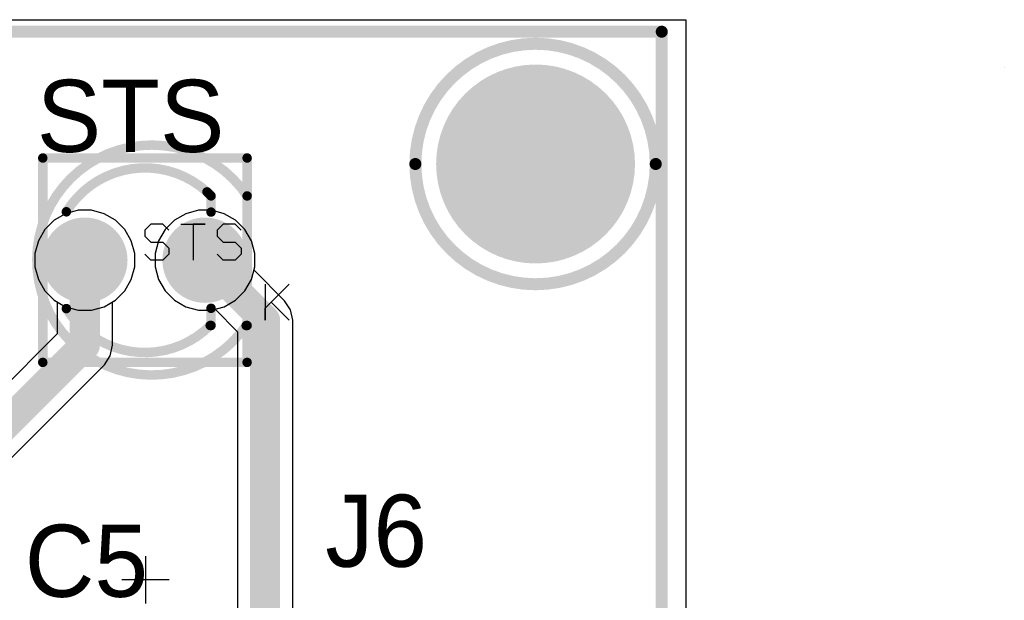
# Model space of a CAD drawing. Header units: millimetres. Extents: x 1.79 to 6.42, y 2.45 to 4.75.
# Tile 34 of 34: x 5.6 to 6.42, y 4.27 to 4.75. Entities that reach past the tile are written whole.
import ezdxf

# ---------------------------------------------------------------- set-up
doc = ezdxf.new("R2010")
doc.units = ezdxf.units.MM
doc.header["$MEASUREMENT"] = 0
for name, color, linetype in [('BottomLayer', 5, 'Continuous'), ('BottomSolder', 6, 'Continuous'), ('Mechanical13', 56, 'Continuous'), ('Mechanical15', 56, 'Continuous'), ('MultiLayer', 9, 'Continuous'), ('PadHoleLayer', 156, 'Continuous'), ('TopLayer', 1, 'Continuous'), ('TopOverlay', 2, 'Continuous'), ('TopSolder', 216, 'Continuous')]:
    doc.layers.add(name, color=color, linetype=linetype)

# ---------------------------------------------------------------- blocks, each defined once
blk = doc.blocks.new('T____3___30')
at = {"layer": 'BottomLayer', "const_width": 0.0315}
for points in [[(-0.06575, 0, 1), (-0.03425, 0, 1)], [(0.03425, 0, 1), (0.06575, 0, 1)]]:
    blk.add_lwpolyline(points, format="xyb", close=True, dxfattribs=at)
at = {"layer": 'BottomSolder', "const_width": 0.0355}
for points in [[(-0.06775, 0, 1), (-0.03225, 0, 1)], [(0.03225, 0, 1), (0.06775, 0, 1)]]:
    blk.add_lwpolyline(points, format="xyb", close=True, dxfattribs=at)
at = {"layer": 'Mechanical13', "const_width": 0.00787}
for points in [[(-0.085, 0.085), (0.085, 0.085)], [(-0.085, -0.085), (-0.085, 0.085)], [(0.085, -0.085), (0.085, 0.085)], [(-0.085, -0.085), (0.085, -0.085)]]:
    blk.add_lwpolyline(points, dxfattribs=at)
at = {"layer": 'Mechanical13', "const_width": 0.00394}
for points in [[(-0.08697, 0.085, 1), (-0.08303, 0.085, 1)], [(-0.08697, 0.085, 1), (-0.08303, 0.085, 1)], [(0.08303, 0.085, 1), (0.08697, 0.085, 1)], [(0.08303, 0.085, 1), (0.08697, 0.085, 1)], [(-0.08697, -0.085, 1), (-0.08303, -0.085, 1)], [(-0.08697, -0.085, 1), (-0.08303, -0.085, 1)], [(0.08303, -0.085, 1), (0.08697, -0.085, 1)], [(0.08303, -0.085, 1), (0.08697, -0.085, 1)]]:
    blk.add_lwpolyline(points, format="xyb", close=True, dxfattribs=at)
at = {"layer": 'Mechanical15'}
for p, q in [((0.005, 0.02999), (0, 0.02499)), ((0, 0.02499), (0, 0.01999)), ((0.015, 0.02999), (0.005, 0.02999)), ((0.01999, 0.02499), (0.015, 0.02999)), ((0.02999, 0.02999), (0.04998, 0.02999)), ((0.04998, 0.02999), (0.03999, 0.02999)), ((0.03999, 0.02999), (0.03999, 0)), ((0.06498, 0.02999), (0.05998, 0.02499)), ((0.05998, 0.02499), (0.05998, 0.01999)), ((0.07498, 0.02999), (0.06498, 0.02999)), ((0.07997, 0.02499), (0.07498, 0.02999)), ((0, 0.01999), (0.005, 0.015)), ((0.05998, 0.01999), (0.06498, 0.015)), ((0.005, 0.015), (0.015, 0.015)), ((0.015, 0.015), (0.01999, 0.01)), ((0.01999, 0.01), (0.01999, 0.005)), ((0.06498, 0.015), (0.07498, 0.015)), ((0.07498, 0.015), (0.07997, 0.01)), ((0.07997, 0.01), (0.07997, 0.005)), ((0.005, 0), (0, 0.005)), ((0.015, 0), (0.005, 0)), ((0.01999, 0.005), (0.015, 0)), ((0.06498, 0), (0.05998, 0.005)), ((0.07498, 0), (0.06498, 0)), ((0.07997, 0.005), (0.07498, 0)), ((0.1, -0.02001), (0.1, -0.05)), ((0.1, -0.04), (0.11999, -0.02001)), ((0.11999, -0.02001), (0.105, -0.035)), ((0.1, -0.05), (0.1, -0.04)), ((0.105, -0.035), (0.11999, -0.05))]:
    blk.add_line(p, q, dxfattribs=at)
at = {"layer": 'Mechanical15', "const_width": 0.00787}
blk.add_lwpolyline([(0.08423, -0.05434, -3.239871), (0.085, 0.05345)], format="xyb", dxfattribs=at)
blk.add_lwpolyline([(0.085, -0.05429), (0.085, 0.05345)], dxfattribs=at)
at = {"layer": 'Mechanical15', "const_width": 0.00394}
for points in [[(0.08303, 0.05345, 1), (0.08697, 0.05345, 1)], [(0.08303, 0.05345, 1), (0.08697, 0.05345, 1)], [(0.08226, -0.05434, 1), (0.0862, -0.05434, 1)], [(0.08303, -0.05429, 1), (0.08697, -0.05429, 1)]]:
    blk.add_lwpolyline(points, format="xyb", close=True, dxfattribs=at)
at = {"layer": 'MultiLayer', "const_width": 0.0315}
for points in [[(-0.06575, 0, 1), (-0.03425, 0, 1)], [(0.03425, 0, 1), (0.06575, 0, 1)]]:
    blk.add_lwpolyline(points, format="xyb", close=True, dxfattribs=at)
at = {"layer": 'PadHoleLayer', "const_width": 0.01969}
for points in [[(-0.05984, 0, 1), (-0.04016, 0, 1)], [(0.04016, 0, 1), (0.05984, 0, 1)]]:
    blk.add_lwpolyline(points, format="xyb", close=True, dxfattribs=at)
at = {"layer": 'TopLayer', "const_width": 0.0315}
for points in [[(-0.06575, 0, 1), (-0.03425, 0, 1)], [(0.03425, 0, 1), (0.06575, 0, 1)]]:
    blk.add_lwpolyline(points, format="xyb", close=True, dxfattribs=at)
at = {"layer": 'TopOverlay'}
for p, q in [((0.1, -0.02001), (0.1, -0.05)), ((0.1, -0.04), (0.11999, -0.02001)), ((0.11999, -0.02001), (0.105, -0.035)), ((0.1, -0.05), (0.1, -0.04)), ((0.105, -0.035), (0.11999, -0.05))]:
    blk.add_line(p, q, dxfattribs=at)
at = {"layer": 'TopOverlay', "const_width": 0.00787}
for points in [[(-0.06538, 0.04024, -0.469851), (0.05164, 0.05681)], [(0.05429, -0.05429, -0.484456), (-0.06538, -0.04024)]]:
    blk.add_lwpolyline(points, format="xyb", dxfattribs=at)
for points in [[(0.05164, 0.05681), (0.055, 0.05345)], [(0.055, 0.04), (0.055, 0.05345)], [(0.055, -0.05429), (0.055, -0.04)]]:
    blk.add_lwpolyline(points, dxfattribs=at)
at = {"layer": 'TopOverlay', "const_width": 0.00394}
for points in [[(0.04967, 0.05681, 1), (0.05361, 0.05681, 1)], [(0.04967, 0.05681, 1), (0.05361, 0.05681, 1)], [(0.05303, 0.05345, 1), (0.05697, 0.05345, 1)], [(0.05303, 0.05345, 1), (0.05697, 0.05345, 1)], [(-0.06735, 0.04024, 1), (-0.06341, 0.04024, 1)], [(0.05303, 0.04, 1), (0.05697, 0.04, 1)], [(-0.06735, -0.04024, 1), (-0.06341, -0.04024, 1)], [(0.05303, -0.04, 1), (0.05697, -0.04, 1)], [(0.05232, -0.05429, 1), (0.05625, -0.05429, 1)], [(0.05303, -0.05429, 1), (0.05697, -0.05429, 1)]]:
    blk.add_lwpolyline(points, format="xyb", close=True, dxfattribs=at)
at = {"layer": 'TopSolder', "const_width": 0.0355}
for points in [[(-0.06775, 0, 1), (-0.03225, 0, 1)], [(0.03225, 0, 1), (0.06775, 0, 1)]]:
    blk.add_lwpolyline(points, format="xyb", close=True, dxfattribs=at)
blk = doc.blocks.new('CAPPR55_200_1100X500X1200_50')
at = {"layer": 'BottomLayer', "const_width": 0.02559}
blk.add_lwpolyline([(0.02657, 0, 1), (0.05217, 0, 1)], format="xyb", close=True, dxfattribs=at)
at = {"layer": 'BottomLayer'}
blk.add_solid([(-0.06496, -0.02559), (-0.01378, -0.02559), (-0.06496, 0.02559), (-0.01378, 0.02559)], dxfattribs=at)
at = {"layer": 'BottomSolder', "const_width": 0.02959}
blk.add_lwpolyline([(0.02457, 0, 1), (0.05417, 0, 1)], format="xyb", close=True, dxfattribs=at)
at = {"layer": 'BottomSolder'}
blk.add_solid([(-0.06896, -0.02959), (-0.00978, -0.02959), (-0.06896, 0.02959), (-0.00978, 0.02959)], dxfattribs=at)
at = {"layer": 'Mechanical13'}
for points, const_width in [([(0.09843, 0, 1), (-0.09843, 0, 1)], 0.00394), ([(-0.09941, 0, 1), (-0.09744, 0, 1)], 0.00197), ([(0.09744, 0, 1), (0.09941, 0, 1)], 0.00197)]:
    blk.add_lwpolyline(points, format="xyb", close=True, dxfattribs=dict(at, const_width=const_width))
at = {"layer": 'Mechanical15'}
for points, const_width in [([(0.10236, 0, 1), (-0.10236, 0, 1)], 0.00197), ([(-0.00098, 0.01969, 1), (0.00098, 0.01969, 1)], 0.00197), ([(-0.10285, 0, 1), (-0.10187, 0, 1)], 0.000984), ([(-0.02067, 0, 1), (-0.0187, 0, 1)], 0.00197), ([(0.0187, 0, 1), (0.02067, 0, 1)], 0.00197), ([(0.10187, 0, 1), (0.10285, 0, 1)], 0.000984), ([(-0.00098, -0.01968, 1), (0.00098, -0.01968, 1)], 0.00197)]:
    blk.add_lwpolyline(points, format="xyb", close=True, dxfattribs=dict(at, const_width=const_width))
at = {"layer": 'Mechanical15', "const_width": 0.00394}
for points in [[(0, -0.01968), (0, 0.01969)], [(0.01968, 0), (-0.01969, 0)]]:
    blk.add_lwpolyline(points, dxfattribs=at)
at = {"layer": 'MultiLayer', "const_width": 0.02559}
blk.add_lwpolyline([(0.02657, 0, 1), (0.05217, 0, 1)], format="xyb", close=True, dxfattribs=at)
at = {"layer": 'MultiLayer'}
blk.add_solid([(-0.06496, -0.02559), (-0.01378, -0.02559), (-0.06496, 0.02559), (-0.01378, 0.02559)], dxfattribs=at)
at = {"layer": 'PadHoleLayer', "const_width": 0.01575}
for points in [[(-0.04724, 0, 1), (-0.0315, 0, 1)], [(0.0315, 0, 1), (0.04724, 0, 1)]]:
    blk.add_lwpolyline(points, format="xyb", close=True, dxfattribs=at)
at = {"layer": 'TopLayer', "const_width": 0.02559}
blk.add_lwpolyline([(0.02657, 0, 1), (0.05217, 0, 1)], format="xyb", close=True, dxfattribs=at)
at = {"layer": 'TopLayer'}
blk.add_solid([(-0.06496, -0.02559), (-0.01378, -0.02559), (-0.06496, 0.02559), (-0.01378, 0.02559)], dxfattribs=at)
at = {"layer": 'TopOverlay'}
for p, q in [((-0.13418, 0.02018), (-0.13418, -0.01918)), ((-0.15386, 0.0005), (-0.1145, 0.0005))]:
    blk.add_line(p, q, dxfattribs=at)
for points, const_width in [([(0.09843, 0, 1), (-0.09843, 0, 1)], 0.00787), ([(-0.10039, 0, 1), (-0.09646, 0, 1)], 0.00394), ([(0.09646, 0, 1), (0.10039, 0, 1)], 0.00394)]:
    blk.add_lwpolyline(points, format="xyb", close=True, dxfattribs=dict(at, const_width=const_width))
at = {"layer": 'TopSolder', "const_width": 0.02959}
blk.add_lwpolyline([(0.02457, 0, 1), (0.05417, 0, 1)], format="xyb", close=True, dxfattribs=at)
at = {"layer": 'TopSolder'}
blk.add_solid([(-0.06896, -0.02959), (-0.00978, -0.02959), (-0.06896, 0.02959), (-0.00978, 0.02959)], dxfattribs=at)

msp = doc.modelspace()

# ---------------------------------------------------------------- linework, layer by layer
at = {"layer": 'BottomLayer'}
for p, q in [((3.4, 4.75), (6.15, 4.75)), ((6.15, 4.75), (6.15, 2.45)), ((5.63398, 4.58867), (5.62452, 4.58321)), ((5.64454, 4.5915), (5.63398, 4.58867)), ((5.65546, 4.5915), (5.64454, 4.5915)), ((5.66602, 4.58867), (5.65546, 4.5915)), ((5.67548, 4.58321), (5.66602, 4.58867)), ((5.73398, 4.58867), (5.72452, 4.58321)), ((5.74454, 4.5915), (5.73398, 4.58867)), ((5.75546, 4.5915), (5.74454, 4.5915)), ((5.76602, 4.58867), (5.75546, 4.5915)), ((5.77548, 4.58321), (5.76602, 4.58867)), ((5.62452, 4.58321), (5.61679, 4.57548)), ((5.68321, 4.57548), (5.67548, 4.58321)), ((5.72452, 4.58321), (5.71679, 4.57548)), ((5.78321, 4.57548), (5.77548, 4.58321)), ((5.61679, 4.57548), (5.61133, 4.56602)), ((5.68867, 4.56602), (5.68321, 4.57548)), ((5.71679, 4.57548), (5.71133, 4.56602)), ((5.78867, 4.56602), (5.78321, 4.57548)), ((5.61133, 4.56602), (5.6085, 4.55546)), ((5.6915, 4.55546), (5.68867, 4.56602)), ((5.71133, 4.56602), (5.7085, 4.55546)), ((5.7915, 4.55546), (5.78867, 4.56602)), ((5.6085, 4.55546), (5.6085, 4.54454)), ((5.6915, 4.54454), (5.6915, 4.55546)), ((5.7085, 4.55546), (5.7085, 4.54454)), ((5.7915, 4.54454), (5.7915, 4.55546)), ((5.6085, 4.54454), (5.61133, 4.53398)), ((5.68867, 4.53398), (5.6915, 4.54454)), ((5.7085, 4.54454), (5.71133, 4.53398)), ((5.78867, 4.53398), (5.7915, 4.54454)), ((5.61133, 4.53398), (5.61679, 4.52452)), ((5.68321, 4.52452), (5.68867, 4.53398)), ((5.71133, 4.53398), (5.71679, 4.52452)), ((5.78321, 4.52452), (5.78867, 4.53398)), ((5.61679, 4.52452), (5.62452, 4.51679)), ((5.67548, 4.51679), (5.68321, 4.52452)), ((5.71679, 4.52452), (5.72452, 4.51679)), ((5.77548, 4.51679), (5.78321, 4.52452)), ((5.62452, 4.51679), (5.62706, 4.51533)), ((5.62706, 4.51533), (5.62706, 4.48871)), ((5.67294, 4.51533), (5.67548, 4.51679)), ((5.67294, 4.47921), (5.67294, 4.51533)), ((5.72452, 4.51679), (5.73398, 4.51133)), ((5.76602, 4.51133), (5.77548, 4.51679)), ((5.73398, 4.51133), (5.74454, 4.5085)), ((5.74454, 4.5085), (5.75546, 4.5085)), ((5.75546, 4.5085), (5.76602, 4.51133)), ((5.62706, 4.48871), (5.54205, 4.4037)), ((5.67119, 4.47043), (5.67294, 4.47921)), ((5.66622, 4.46298), (5.67119, 4.47043)), ((5.53696, 4.33372), (5.66622, 4.46298))]:
    msp.add_line(p, q, dxfattribs=at)
for points, const_width in [([(5.98563, 4.63, 1), (6.06437, 4.63, 1)], 0.07874), ([(5.64375, 4.55, 1), (5.65625, 4.55, 1)], 0.0125), ([(5.64375, 4.47921, 1), (5.65625, 4.47921, 1)], 0.0125), ([(5.64375, 4.47921, 1), (5.65625, 4.47921, 1)], 0.0125)]:
    msp.add_lwpolyline(points, format="xyb", close=True, dxfattribs=dict(at, const_width=const_width))
at = {"layer": 'BottomLayer', "const_width": 0.025}
for points in [[(5.65, 4.47921), (5.65, 4.55)], [(5.52074, 4.34994), (5.65, 4.47921)]]:
    msp.add_lwpolyline(points, dxfattribs=at)
at = {"layer": 'BottomSolder', "const_width": 0.08274}
msp.add_lwpolyline([(5.98363, 4.63, 1), (6.06637, 4.63, 1)], format="xyb", close=True, dxfattribs=at)
at = {"layer": 'MultiLayer', "const_width": 0.07874}
msp.add_lwpolyline([(5.98563, 4.63, 1), (6.06437, 4.63, 1)], format="xyb", close=True, dxfattribs=at)
at = {"layer": 'PadHoleLayer', "const_width": 0.05906}
msp.add_lwpolyline([(5.99547, 4.63, 1), (6.05453, 4.63, 1)], format="xyb", close=True, dxfattribs=at)
at = {"layer": 'TopLayer'}
for p, q in [((3.4, 4.75), (6.15, 4.75)), ((6.15, 4.75), (6.15, 2.45)), ((5.63398, 4.58867), (5.62452, 4.58321)), ((5.64454, 4.5915), (5.63398, 4.58867)), ((5.65546, 4.5915), (5.64454, 4.5915)), ((5.66602, 4.58867), (5.65546, 4.5915)), ((5.67548, 4.58321), (5.66602, 4.58867)), ((5.73398, 4.58867), (5.72452, 4.58321)), ((5.74454, 4.5915), (5.73398, 4.58867)), ((5.75546, 4.5915), (5.74454, 4.5915)), ((5.76602, 4.58867), (5.75546, 4.5915)), ((5.77548, 4.58321), (5.76602, 4.58867)), ((5.62452, 4.58321), (5.61679, 4.57548)), ((5.68321, 4.57548), (5.67548, 4.58321)), ((5.72452, 4.58321), (5.71679, 4.57548)), ((5.78321, 4.57548), (5.77548, 4.58321)), ((5.61679, 4.57548), (5.61133, 4.56602)), ((5.68867, 4.56602), (5.68321, 4.57548)), ((5.71679, 4.57548), (5.71133, 4.56602)), ((5.78867, 4.56602), (5.78321, 4.57548)), ((5.61133, 4.56602), (5.6085, 4.55546)), ((5.6915, 4.55546), (5.68867, 4.56602)), ((5.71133, 4.56602), (5.7085, 4.55546)), ((5.7915, 4.55546), (5.78867, 4.56602)), ((5.6085, 4.55546), (5.6085, 4.54454)), ((5.6915, 4.54454), (5.6915, 4.55546)), ((5.7085, 4.55546), (5.7085, 4.54454)), ((5.7915, 4.54454), (5.7915, 4.55546)), ((5.6085, 4.54454), (5.61133, 4.53398)), ((5.68867, 4.53398), (5.6915, 4.54454)), ((5.7085, 4.54454), (5.71133, 4.53398)), ((5.79074, 4.54171), (5.7915, 4.54454)), ((5.81622, 4.51622), (5.79074, 4.54171)), ((5.61133, 4.53398), (5.61679, 4.52452)), ((5.68321, 4.52452), (5.68867, 4.53398)), ((5.71133, 4.53398), (5.71679, 4.52452)), ((5.61679, 4.52452), (5.62452, 4.51679)), ((5.67548, 4.51679), (5.68321, 4.52452)), ((5.71679, 4.52452), (5.72452, 4.51679)), ((5.62452, 4.51679), (5.63398, 4.51133)), ((5.66602, 4.51133), (5.67548, 4.51679)), ((5.72452, 4.51679), (5.73398, 4.51133)), ((5.82119, 4.50878), (5.81622, 4.51622)), ((5.63398, 4.51133), (5.64454, 4.5085)), ((5.64454, 4.5085), (5.65546, 4.5085)), ((5.65546, 4.5085), (5.66602, 4.51133)), ((5.73398, 4.51133), (5.74454, 4.5085)), ((5.74454, 4.5085), (5.75546, 4.5085)), ((5.75546, 4.5085), (5.75829, 4.50926)), ((5.75829, 4.50926), (5.77706, 4.4905)), ((5.82294, 4.5), (5.82119, 4.50878)), ((5.82294, 3.85), (5.82294, 4.5)), ((5.77706, 4.4905), (5.77706, 3.8595))]:
    msp.add_line(p, q, dxfattribs=at)
for points, const_width in [([(5.98563, 4.63, 1), (6.06437, 4.63, 1)], 0.07874), ([(5.74375, 4.55, 1), (5.75625, 4.55, 1)], 0.0125), ([(5.79375, 4.5, 1), (5.80625, 4.5, 1)], 0.0125), ([(5.79375, 4.5, 1), (5.80625, 4.5, 1)], 0.0125)]:
    msp.add_lwpolyline(points, format="xyb", close=True, dxfattribs=dict(at, const_width=const_width))
at = {"layer": 'TopLayer', "const_width": 0.025}
for points in [[(5.75, 4.55), (5.8, 4.5)], [(5.8, 3.85), (5.8, 4.5)]]:
    msp.add_lwpolyline(points, dxfattribs=at)
at = {"layer": 'TopOverlay'}
msp.add_line((6.415, 4.71), (6.415, 4.71), dxfattribs=at)
at = {"layer": 'TopOverlay', "const_width": 0.01}
for points in [[(3.4, 4.74), (6.13, 4.74)], [(6.13, 2.47), (6.13, 4.74)]]:
    msp.add_lwpolyline(points, dxfattribs=at)
at = {"layer": 'TopOverlay'}
for points, const_width in [([(6.1275, 4.74, 1), (6.1325, 4.74, 1)], 0.005), ([(6.1275, 4.74, 1), (6.1325, 4.74, 1)], 0.005), ([(6.125, 4.63, 1), (5.925, 4.63, 1)], 0.01), ([(5.9225, 4.63, 1), (5.9275, 4.63, 1)], 0.005), ([(6.1225, 4.63, 1), (6.1275, 4.63, 1)], 0.005)]:
    msp.add_lwpolyline(points, format="xyb", close=True, dxfattribs=dict(at, const_width=const_width))
at = {"layer": 'TopSolder', "const_width": 0.08274}
msp.add_lwpolyline([(5.98363, 4.63, 1), (6.06637, 4.63, 1)], format="xyb", close=True, dxfattribs=at)

# ---------------------------------------------------------------- block references
msp.add_blockref('T____3___30', (5.7, 4.55))
at = {"rotation": 270}
msp.add_blockref('CAPPR55_200_1100X500X1200_50', (5.7, 4.15), dxfattribs=at)

# ---------------------------------------------------------------- texts
at = {"layer": 'TopOverlay'}
for s, p in [('STS', (5.61003, 4.64)), ('J6', (5.85, 4.295)), ('C5', (5.60002, 4.27001))]:
    msp.add_text(s, height=0.06, dxfattribs=at).set_placement(p)

doc.saveas('drawing.dxf')
